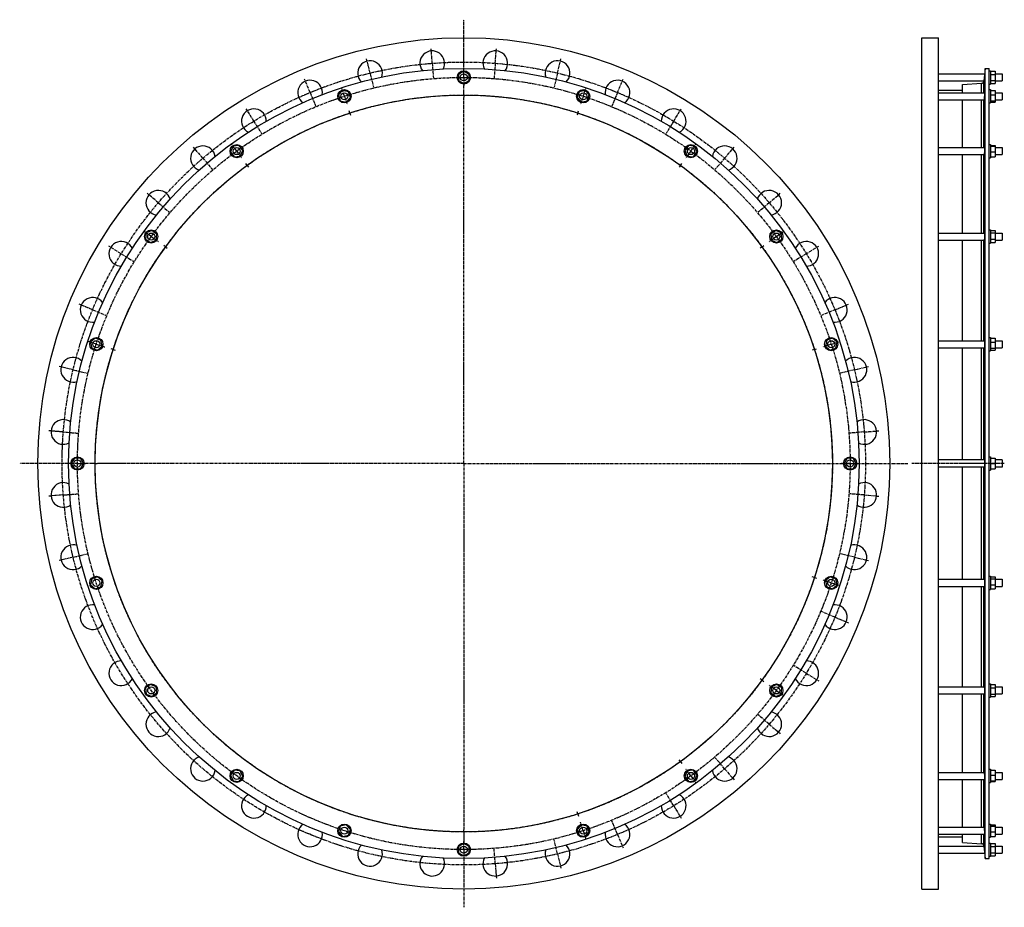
# Model space of a CAD drawing. Header units: millimetres. Extents: x -2008 to 223, y -888 to 1124.
import ezdxf

# ---------------------------------------------------------------- set-up
doc = ezdxf.new("R2010")
doc.units = ezdxf.units.MM
doc.header["$LTSCALE"] = 16.335
doc.linetypes.add('CENTER', pattern=[0.6, 0.375, -0.075, 0.075, -0.075])
doc.layers.get('0').update_dxf_attribs({"linetype": 'CONTINUOUS'})
for name, color, linetype in [('AXES', 7, 'CONTINUOUS'), ('DEFAULT_1', 7, 'CENTER'), ('ROUNDS', 7, 'CONTINUOUS')]:
    doc.layers.add(name, color=color, linetype=linetype)

msp = doc.modelspace()

# ---------------------------------------------------------------- linework, layer by layer
at = {"color": 7, "linetype": 'Continuous'}
for p, q in [((35.8, -847.3), (35.8, 1082.7)), ((35.8, 1082.7), (73.8, 1082.7)), ((73.8, -847.3), (73.8, 1082.7)), ((-1001.7, 1006.8), (-1013.7, 999.8)), ((-989.7, 999.8), (-1001.7, 1006.8)), ((179.3, -777.9), (179.3, 1013.2)), ((179.3, 1013.2), (188.8, 1013.2)), ((188.8, -777.9), (188.8, 1013.2)), ((188.8, 1007.9), (191.8, 1007.9)), ((191.8, 1007.9), (191.8, 977.9)), ((191.8, 1006.8), (201.8, 1006.8)), ((201.8, 1006.8), (201.8, 979.1)), ((-1013.7, 999.8), (-1013.7, 986)), ((-1013.7, 986), (-1001.7, 979.1)), ((-1001.7, 979.1), (-989.7, 986)), ((-989.7, 986), (-989.7, 999.8)), ((191.8, 999.8), (201.8, 999.8)), ((191.8, 986), (201.8, 986)), ((-1276.4, 963.3), (-1285.7, 953)), ((-1262.9, 960.4), (-1276.4, 963.3)), ((-1258.6, 947.2), (-1262.9, 960.4)), ((-740.5, 960.4), (-744.8, 947.2)), ((-726.9, 963.3), (-740.5, 960.4)), ((-717.7, 953), (-726.9, 963.3)), ((73.8, 964), (128.3, 964)), ((128.3, 958.1), (128.3, 977)), ((188.8, 977.9), (191.8, 977.9)), ((188.8, 965.1), (191.8, 965.1)), ((191.8, 979.1), (201.8, 979.1)), ((191.8, 965.1), (191.8, 935.1)), ((191.8, 963.3), (201.8, 963.3)), ((201.8, 963.3), (201.8, 936.9)), ((-1285.7, 953), (-1281.4, 939.8)), ((-1281.4, 939.8), (-1267.9, 936.9)), ((-1267.9, 936.9), (-1258.6, 947.2)), ((-744.8, 947.2), (-735.5, 936.9)), ((-735.5, 936.9), (-722, 939.8)), ((-722, 939.8), (-717.7, 953)), ((128.3, 833.8), (128.3, 942.1)), ((191.8, 953), (201.8, 953)), ((191.8, 939.8), (201.8, 939.8)), ((191.8, 936.9), (201.8, 936.9)), ((188.8, 935.1), (191.8, 935.1)), ((-1524.3, 837), (-1529.9, 824.3)), ((-1510.5, 838.4), (-1524.3, 837)), ((-1502.4, 827.2), (-1510.5, 838.4)), ((-1508, 814.5), (-1502.4, 827.2)), ((-492.9, 838.4), (-501, 827.2)), ((-501, 827.2), (-495.4, 814.5)), ((-479.1, 837), (-492.9, 838.4)), ((-473.5, 824.3), (-479.1, 837)), ((188.8, 840.8), (191.8, 840.8)), ((191.8, 840.8), (191.8, 810.8)), ((191.8, 838.4), (201.8, 838.4)), ((191.8, 837), (201.8, 837)), ((201.8, 838.4), (201.8, 813.1)), ((-1529.9, 824.3), (-1521.8, 813.1)), ((-1521.8, 813.1), (-1508, 814.5)), ((-495.4, 814.5), (-481.6, 813.1)), ((-481.6, 813.1), (-473.5, 824.3)), ((128.3, 640.1), (128.3, 817.8)), ((188.8, 810.8), (191.8, 810.8)), ((191.8, 824.3), (201.8, 824.3)), ((191.8, 813.1), (201.8, 813.1)), ((188.8, 647.1), (191.8, 647.1)), ((191.8, 647.1), (191.8, 617.1)), ((-1721, 640.3), (-1722.4, 626.5)), ((-1722.4, 626.5), (-1711.2, 618.3)), ((-1708.3, 645.9), (-1721, 640.3)), ((-1697.1, 637.8), (-1708.3, 645.9)), ((-1698.6, 624), (-1697.1, 637.8)), ((-295.1, 645.9), (-306.3, 637.8)), ((-306.3, 637.8), (-304.8, 624)), ((-282.4, 640.3), (-295.1, 645.9)), ((-292.2, 618.3), (-280.9, 626.5)), ((-280.9, 626.5), (-282.4, 640.3)), ((191.8, 645.9), (201.8, 645.9)), ((191.8, 640.3), (201.8, 640.3)), ((191.8, 626.5), (201.8, 626.5)), ((201.8, 645.9), (201.8, 618.3)), ((-1711.2, 618.3), (-1698.6, 624)), ((-304.8, 624), (-292.2, 618.3)), ((128.3, 396.1), (128.3, 624.1)), ((188.8, 617.1), (191.8, 617.1)), ((191.8, 618.3), (201.8, 618.3)), ((-1837, 401.7), (-1847.3, 392.4)), ((-1823.8, 397.4), (-1837, 401.7)), ((-166.4, 401.7), (-179.6, 397.4)), ((-156.1, 392.4), (-166.4, 401.7)), ((188.8, 403.1), (191.8, 403.1)), ((191.8, 403.1), (191.8, 373.1)), ((191.8, 401.7), (201.8, 401.7)), ((201.8, 401.7), (201.8, 374.6)), ((-1847.3, 392.4), (-1844.4, 378.9)), ((-1831.2, 374.6), (-1820.9, 383.8)), ((-1820.9, 383.8), (-1823.8, 397.4)), ((-179.6, 397.4), (-182.5, 383.8)), ((-182.5, 383.8), (-172.2, 374.6)), ((-159, 378.9), (-156.1, 392.4)), ((128.3, 125.7), (128.3, 380.1)), ((191.8, 392.4), (201.8, 392.4)), ((-1844.4, 378.9), (-1831.2, 374.6)), ((-172.2, 374.6), (-159, 378.9)), ((188.8, 373.1), (191.8, 373.1)), ((191.8, 378.9), (201.8, 378.9)), ((191.8, 374.6), (201.8, 374.6)), ((-1883.9, 129.7), (-1890.8, 117.7)), ((-1890.8, 117.7), (-1883.9, 105.7)), ((-1870, 129.7), (-1883.9, 129.7)), ((-1863.1, 117.7), (-1870, 129.7)), ((-1870, 105.7), (-1863.1, 117.7)), ((-133.4, 129.7), (-140.3, 117.7)), ((-140.3, 117.7), (-133.4, 105.7)), ((-119.5, 129.7), (-133.4, 129.7)), ((-112.6, 117.7), (-119.5, 129.7)), ((-119.5, 105.7), (-112.6, 117.7)), ((188.8, 132.7), (191.8, 132.7)), ((191.8, 132.7), (191.8, 102.7)), ((191.8, 129.7), (201.8, 129.7)), ((191.8, 117.7), (201.8, 117.7)), ((201.8, 129.7), (201.8, 105.7)), ((217.8, 125.7), (201.8, 125.7)), ((-1883.9, 105.7), (-1870, 105.7)), ((-133.4, 105.7), (-119.5, 105.7)), ((128.3, -144.8), (128.3, 109.7)), ((188.8, 102.7), (191.8, 102.7)), ((191.8, 105.7), (201.8, 105.7)), ((217.8, 109.7), (201.8, 109.7)), ((-1844.4, -143.5), (-1847.3, -157.1)), ((-1831.2, -139.2), (-1844.4, -143.5)), ((-1820.9, -148.5), (-1831.2, -139.2)), ((-1823.8, -162.1), (-1820.9, -148.5)), ((-172.2, -139.2), (-182.5, -148.5)), ((-182.5, -148.5), (-179.6, -162.1)), ((-159, -143.5), (-172.2, -139.2)), ((-156.1, -157.1), (-159, -143.5)), ((188.8, -137.8), (191.8, -137.8)), ((191.8, -137.8), (191.8, -167.8)), ((191.8, -139.2), (201.8, -139.2)), ((191.8, -143.5), (201.8, -143.5)), ((201.8, -139.2), (201.8, -166.4)), ((-1847.3, -157.1), (-1837, -166.4)), ((-1837, -166.4), (-1823.8, -162.1)), ((-179.6, -162.1), (-166.4, -166.4)), ((-166.4, -166.4), (-156.1, -157.1)), ((128.3, -388.8), (128.3, -160.8)), ((188.8, -167.8), (191.8, -167.8)), ((191.8, -157.1), (201.8, -157.1)), ((191.8, -166.4), (201.8, -166.4)), ((-1711.2, -383), (-1722.4, -391.2)), ((-1722.4, -391.2), (-1721, -404.9)), ((-1698.6, -388.7), (-1711.2, -383)), ((-1697.1, -402.4), (-1698.6, -388.7)), ((-304.8, -388.7), (-306.3, -402.4)), ((-292.2, -383), (-304.8, -388.7)), ((-280.9, -391.2), (-292.2, -383)), ((-282.4, -404.9), (-280.9, -391.2)), ((188.8, -381.8), (191.8, -381.8)), ((191.8, -381.8), (191.8, -411.8)), ((191.8, -383), (201.8, -383)), ((191.8, -391.2), (201.8, -391.2)), ((201.8, -383), (201.8, -410.6)), ((-1721, -404.9), (-1708.3, -410.6)), ((-1708.3, -410.6), (-1697.1, -402.4)), ((-306.3, -402.4), (-295.1, -410.6)), ((-295.1, -410.6), (-282.4, -404.9)), ((128.3, -582.4), (128.3, -404.8)), ((188.8, -411.8), (191.8, -411.8)), ((191.8, -404.9), (201.8, -404.9)), ((191.8, -410.6), (201.8, -410.6)), ((-1521.8, -577.8), (-1529.9, -589)), ((-1508, -579.2), (-1521.8, -577.8)), ((-1502.4, -591.9), (-1508, -579.2)), ((-495.4, -579.2), (-501, -591.9)), ((-481.6, -577.8), (-495.4, -579.2)), ((-473.5, -589), (-481.6, -577.8)), ((188.8, -575.4), (191.8, -575.4)), ((191.8, -575.4), (191.8, -605.4)), ((191.8, -577.8), (201.8, -577.8)), ((201.8, -577.8), (201.8, -603.1)), ((-1529.9, -589), (-1524.3, -601.6)), ((-1524.3, -601.6), (-1510.5, -603.1)), ((-1510.5, -603.1), (-1502.4, -591.9)), ((-501, -591.9), (-492.9, -603.1)), ((-492.9, -603.1), (-479.1, -601.6)), ((-479.1, -601.6), (-473.5, -589)), ((128.3, -706.7), (128.3, -598.4)), ((191.8, -589), (201.8, -589)), ((191.8, -601.6), (201.8, -601.6)), ((188.8, -605.4), (191.8, -605.4)), ((191.8, -603.1), (201.8, -603.1)), ((-1281.4, -704.5), (-1285.7, -717.6)), ((-1267.9, -701.6), (-1281.4, -704.5)), ((-1258.6, -711.9), (-1267.9, -701.6)), ((-1262.9, -725), (-1258.6, -711.9)), ((-735.5, -701.6), (-744.8, -711.9)), ((-744.8, -711.9), (-740.5, -725)), ((-722, -704.5), (-735.5, -701.6)), ((-717.7, -717.6), (-722, -704.5)), ((188.8, -699.7), (191.8, -699.7)), ((191.8, -699.7), (191.8, -729.7)), ((191.8, -701.6), (201.8, -701.6)), ((191.8, -704.5), (201.8, -704.5)), ((201.8, -701.6), (201.8, -727.9)), ((-1285.7, -717.6), (-1276.4, -727.9)), ((-1276.4, -727.9), (-1262.9, -725)), ((-740.5, -725), (-726.9, -727.9)), ((-726.9, -727.9), (-717.7, -717.6)), ((73.8, -728.7), (128.3, -728.7)), ((128.3, -741.7), (128.3, -722.7)), ((188.8, -729.7), (191.8, -729.7)), ((191.8, -717.6), (201.8, -717.6)), ((191.8, -727.9), (201.8, -727.9)), ((-1001.7, -743.7), (-1013.7, -750.7)), ((-1013.7, -750.7), (-1013.7, -764.5)), ((-989.7, -750.7), (-1001.7, -743.7)), ((-989.7, -764.5), (-989.7, -750.7)), ((188.8, -742.6), (191.8, -742.6)), ((191.8, -742.6), (191.8, -772.6)), ((191.8, -743.7), (201.8, -743.7)), ((191.8, -750.7), (201.8, -750.7)), ((201.8, -743.7), (201.8, -771.4)), ((-1013.7, -764.5), (-1001.7, -771.4)), ((-1001.7, -771.4), (-989.7, -764.5)), ((179.3, -777.9), (188.8, -777.9)), ((188.8, -772.6), (191.8, -772.6)), ((191.8, -764.5), (201.8, -764.5)), ((191.8, -771.4), (201.8, -771.4)), ((35.8, -847.3), (73.8, -847.3))]:
    msp.add_line(p, q, dxfattribs=at)
for centre, radius in [((-1001.7, 117.7), 965), ((-1001.7, 117.7), 895.5), ((-1001.7, 992.9), 15), ((-1272.2, 950.1), 15), ((-731.2, 950.1), 15), ((-1001.7, 117.7), 835.2), ((-1516.2, 825.8), 15), ((-487.2, 825.8), 15), ((-1709.8, 632.1), 15), ((-293.6, 632.1), 15), ((-1834.1, 388.1), 15), ((-169.3, 388.1), 15), ((-1876.9, 117.7), 15), ((-126.4, 117.7), 15), ((-1834.1, -152.8), 15), ((-169.3, -152.8), 15), ((-1709.8, -396.8), 15), ((-293.6, -396.8), 15), ((-1516.2, -590.4), 15), ((-487.2, -590.4), 15), ((-1272.2, -714.7), 15), ((-731.2, -714.7), 15), ((-1001.7, -757.6), 15)]:
    msp.add_circle(centre, radius, dxfattribs=at)
at = {"layer": 'AXES', "color": 7, "linetype": 'CENTER'}
for p, q in [((-1001.7, 1005.9), (-1001.7, 1123.7)), ((-1073.1, 1024.9), (-1075.7, 1057.8)), ((-930.3, 1024.9), (-927.7, 1057.8)), ((-1214.1, 1002.5), (-1221.8, 1034.6)), ((-789.3, 1002.5), (-781.6, 1034.6)), ((-1073.1, 1024.9), (-1070.5, 992)), ((-1001.7, 992.9), (-1001.7, 1005.9)), ((-930.3, 1024.9), (-932.9, 992)), ((-1349.9, 958.4), (-1362.6, 988.9)), ((-1214.1, 1002.5), (-1206.4, 970.4)), ((-1001.7, 992.9), (-1001.7, 979.9)), ((-789.3, 1002.5), (-797, 970.4)), ((-653.5, 958.4), (-640.8, 988.9)), ((-1272.2, 950.1), (-1276.2, 962.4)), ((-1001.7, 957.9), (-1001.7, 979.9)), ((-731.2, 950.1), (-727.2, 962.4)), ((-1349.9, 958.4), (-1337.3, 927.9)), ((-1272.2, 950.1), (-1268.1, 937.7)), ((-1001.7, 952.9), (-1001.7, 957.9)), ((-1001.7, 952.9), (-1001.7, 947.9)), ((-1001.7, 117.7), (-1001.7, 947.9)), ((-731.2, 950.1), (-735.2, 937.7)), ((-653.5, 958.4), (-666.1, 927.9)), ((-1477.2, 893.6), (-1494.4, 921.7)), ((-1259.8, 912), (-1261.3, 916.8)), ((-743.6, 912), (-742, 916.8)), ((-526.2, 893.6), (-509, 921.7)), ((-1477.2, 893.6), (-1459.9, 865.4)), ((-1259.8, 912), (-1258.3, 907.3)), ((-743.6, 912), (-745.1, 907.3)), ((-526.2, 893.6), (-543.5, 865.4)), ((-1592.7, 809.6), (-1614.1, 834.7)), ((-1516.2, 825.8), (-1523.8, 836.3)), ((-1516.2, 825.8), (-1508.5, 815.2)), ((-487.2, 825.8), (-494.9, 815.2)), ((-487.2, 825.8), (-479.6, 836.3)), ((-410.7, 809.6), (-389.3, 834.7)), ((-1592.7, 809.6), (-1571.3, 784.5)), ((-410.7, 809.6), (-432.1, 784.5)), ((-1492.6, 793.4), (-1495.6, 797.4)), ((-1492.6, 793.4), (-1489.7, 789.4)), ((-510.8, 793.4), (-513.7, 789.4)), ((-510.8, 793.4), (-507.8, 797.4)), ((-1693.7, 708.7), (-1718.8, 730.1)), ((-309.7, 708.7), (-284.6, 730.1)), ((-1693.7, 708.7), (-1668.6, 687.2)), ((-309.7, 708.7), (-334.8, 687.2)), ((-1709.8, 632.1), (-1720.3, 639.8)), ((-1709.8, 632.1), (-1699.3, 624.5)), ((-293.6, 632.1), (-304.1, 624.5)), ((-293.6, 632.1), (-283.1, 639.8)), ((-1777.6, 593.1), (-1805.7, 610.4)), ((-1677.4, 608.6), (-1681.5, 611.6)), ((-1677.4, 608.6), (-1673.4, 605.7)), ((-326, 608.6), (-330, 605.7)), ((-326, 608.6), (-321.9, 611.6)), ((-225.8, 593.1), (-197.7, 610.4)), ((-1777.6, 593.1), (-1749.5, 575.9)), ((-225.8, 593.1), (-253.9, 575.9)), ((-1842.4, 465.9), (-1872.9, 478.5)), ((-161, 465.9), (-130.5, 478.5)), ((-1842.4, 465.9), (-1811.9, 453.3)), ((-161, 465.9), (-191.5, 453.3)), ((-1834.1, 388.1), (-1846.5, 392.1)), ((-1834.1, 388.1), (-1821.7, 384.1)), ((-169.3, 388.1), (-181.6, 384.1)), ((-169.3, 388.1), (-156.9, 392.1)), ((-1796.1, 375.8), (-1800.8, 377.3)), ((-1796.1, 375.8), (-1791.3, 374.2)), ((-207.3, 375.8), (-212.1, 374.2)), ((-207.3, 375.8), (-202.6, 377.3)), ((-1886.6, 330.1), (-1918.6, 337.8)), ((-116.8, 330.1), (-84.8, 337.8)), ((-1886.6, 330.1), (-1854.5, 322.4)), ((-116.8, 330.1), (-148.9, 322.4)), ((-1908.9, 189.1), (-1941.8, 191.7)), ((-1908.9, 189.1), (-1876, 186.5)), ((-94.5, 189.1), (-127.4, 186.5)), ((-94.5, 189.1), (-61.6, 191.7)), ((-1889.9, 117.7), (-2007.7, 117.7)), ((-1876.9, 117.7), (-1889.9, 117.7)), ((-1876.9, 117.7), (-1863.9, 117.7)), ((-1841.9, 117.7), (-1863.9, 117.7)), ((-1836.9, 117.7), (-1841.9, 117.7)), ((-1836.9, 117.7), (-1831.9, 117.7)), ((-1001.7, 117.7), (-1831.9, 117.7)), ((-1001.7, 117.7), (-1001.7, -712.6)), ((-1001.7, 117.7), (4.4, 117.7)), ((222.8, 117.7), (13.6, 117.7)), ((-1908.9, 46.3), (-1941.8, 43.7)), ((-1908.9, 46.3), (-1876, 48.9)), ((-94.5, 46.3), (-127.4, 48.9)), ((-94.5, 46.3), (-61.6, 43.7)), ((-1886.6, -94.8), (-1854.5, -87.1)), ((-116.8, -94.8), (-148.9, -87.1)), ((-1886.6, -94.8), (-1918.6, -102.5)), ((-116.8, -94.8), (-84.8, -102.5)), ((-207.3, -140.4), (-212.1, -138.9)), ((-207.3, -140.4), (-202.6, -142)), ((-169.3, -152.8), (-181.6, -148.8)), ((-169.3, -152.8), (-156.9, -156.8)), ((-161, -230.6), (-191.5, -217.9)), ((-161, -230.6), (-130.5, -243.2)), ((-225.8, -357.8), (-253.9, -340.6)), ((-326, -373.3), (-330, -370.3)), ((-326, -373.3), (-321.9, -376.2)), ((-225.8, -357.8), (-197.7, -375.1)), ((-293.6, -396.8), (-304.1, -389.2)), ((-293.6, -396.8), (-283.1, -404.4)), ((-309.7, -473.3), (-334.8, -451.9)), ((-309.7, -473.3), (-284.6, -494.8)), ((-510.8, -558.1), (-513.7, -554)), ((-410.7, -574.3), (-432.1, -549.2)), ((-510.8, -558.1), (-507.8, -562.1)), ((-487.2, -590.4), (-494.9, -579.9)), ((-410.7, -574.3), (-389.3, -599.4)), ((-487.2, -590.4), (-479.6, -600.9)), ((-526.2, -658.2), (-543.5, -630.1)), ((-526.2, -658.2), (-509, -686.4)), ((-743.6, -676.7), (-745.1, -672)), ((-743.6, -676.7), (-742, -681.5)), ((-1001.7, -717.6), (-1001.7, -712.6)), ((-731.2, -714.7), (-735.2, -702.4)), ((-653.5, -723.1), (-666.1, -692.6)), ((-1001.7, -717.6), (-1001.7, -744.6)), ((-789.3, -767.2), (-797, -735.1)), ((-731.2, -714.7), (-727.2, -727.1)), ((-653.5, -723.1), (-640.8, -753.6)), ((-1001.7, -757.6), (-1001.7, -744.6)), ((-1001.7, -757.6), (-1001.7, -888.4)), ((-930.3, -789.5), (-932.9, -756.6)), ((-789.3, -767.2), (-781.6, -799.3)), ((-930.3, -789.5), (-927.7, -822.4))]:
    msp.add_line(p, q, dxfattribs=at)
at = {"layer": 'AXES', "color": 7, "linetype": 'Continuous'}
for p, q in [((179.3, 1013.2), (177.4, 991.6)), ((73.8, 1000.9), (178.2, 1000.9)), ((73.8, 984.9), (176.7, 984.9)), ((177.5, 992.9), (176.8, 985.4)), ((201.8, 1000.9), (217.8, 1000.9)), ((201.8, 984.9), (217.8, 984.9)), ((217.8, 1000.9), (217.8, 984.9)), ((73.8, 958.1), (178.2, 958.1)), ((73.8, 942.1), (176.8, 942.1)), ((176.8, 942.1), (176.8, 942.1)), ((201.8, 958.1), (217.8, 958.1)), ((201.8, 942.1), (217.8, 942.1)), ((217.8, 958.1), (217.8, 942.1)), ((73.8, 833.8), (178.1, 833.8)), ((201.8, 833.8), (217.8, 833.8)), ((217.8, 833.8), (217.8, 817.8)), ((73.8, 817.8), (176.9, 817.8)), ((201.8, 817.8), (217.8, 817.8)), ((73.8, 640.1), (177.9, 640.1)), ((201.8, 640.1), (217.8, 640.1)), ((217.8, 640.1), (217.8, 624.1)), ((73.8, 624.1), (177.1, 624.1)), ((201.8, 624.1), (217.8, 624.1)), ((73.8, 396.1), (177.7, 396.1)), ((73.8, 380.1), (177.3, 380.1)), ((201.8, 396.1), (217.8, 396.1)), ((201.8, 380.1), (217.8, 380.1)), ((217.8, 396.1), (217.8, 380.1)), ((177.5, 125.7), (73.8, 125.7)), ((217.8, 125.7), (217.8, 109.7)), ((177.5, 109.7), (73.8, 109.7)), ((73.8, -144.8), (177.3, -144.8)), ((201.8, -144.8), (217.8, -144.8)), ((217.8, -144.8), (217.8, -160.8)), ((73.8, -160.8), (177.7, -160.8)), ((201.8, -160.8), (217.8, -160.8)), ((73.8, -388.8), (177.1, -388.8)), ((201.8, -388.8), (217.8, -388.8)), ((217.8, -388.8), (217.8, -404.8)), ((73.8, -404.8), (177.9, -404.8)), ((201.8, -404.8), (217.8, -404.8)), ((73.8, -582.4), (176.9, -582.4)), ((73.8, -598.4), (178.1, -598.4)), ((201.8, -582.4), (217.8, -582.4)), ((201.8, -598.4), (217.8, -598.4)), ((217.8, -582.4), (217.8, -598.4)), ((73.8, -706.7), (176.8, -706.7)), ((176.8, -706.7), (176.8, -706.7)), ((201.8, -706.7), (217.8, -706.7)), ((217.8, -706.7), (217.8, -722.7)), ((73.8, -722.7), (178.2, -722.7)), ((201.8, -722.7), (217.8, -722.7)), ((73.8, -749.6), (176.7, -749.6)), ((176.8, -750), (179.3, -777.9)), ((177.5, -758.3), (177.6, -759)), ((201.8, -749.6), (217.8, -749.6)), ((217.8, -749.6), (217.8, -765.6)), ((73.8, -765.6), (178.2, -765.6)), ((177.6, -759), (177.7, -760.3)), ((178.2, -765.5), (178.2, -765.6)), ((201.8, -765.6), (217.8, -765.6))]:
    msp.add_line(p, q, dxfattribs=at)
at = {"layer": 'AXES', "color": 9, "linetype": 'Continuous'}
for p, q in [((176.8, 958.1), (176.8, 985.4)), ((176.8, 833.8), (176.8, 942.1)), ((176.8, 640.1), (176.8, 817.8)), ((176.8, 396.1), (176.8, 624.1)), ((176.8, 125.7), (176.8, 380.1)), ((176.8, -144.8), (176.8, 109.7)), ((176.8, -388.8), (176.8, -160.8)), ((176.8, -582.4), (176.8, -404.8)), ((176.8, -706.7), (176.8, -598.4)), ((176.8, -750), (176.8, -722.7))]:
    msp.add_line(p, q, dxfattribs=at)
at = {"layer": 'AXES', "color": 7, "linetype": 'Continuous'}
for points in [[(177.2, 990.3), (177.2, 989.7), (177.1, 989.1)], [(177, -752.2), (177.1, -753.2), (177.1, -753.8)], [(177.7, -760.3), (177.8, -761.6), (177.9, -762.2)], [(177.9, -762.2), (178, -763.2), (178, -763.7), (178.1, -764.1)], [(178.1, -764.1), (178.1, -764.8), (178.2, -765.1), (178.2, -765.3), (178.2, -765.5)]]:
    msp.add_lwpolyline(points, dxfattribs=at)
at = {"layer": 'AXES', "color": 7, "linetype": 'CENTER'}
for radius in [910, 875.2, 835.2]:
    msp.add_circle((-1001.7, 117.7), radius, dxfattribs=at)
at = {"layer": 'AXES', "color": 7, "linetype": 'Continuous'}
for centre in [(-1001.7, 992.9), (-1272.2, 950.1), (-731.2, 950.1), (-1516.2, 825.8), (-487.2, 825.8), (-1709.8, 632.1), (-293.6, 632.1), (-1834.1, 388.1), (-169.3, 388.1), (-1876.9, 117.7), (-126.4, 117.7), (-1834.1, -152.8), (-169.3, -152.8), (-1709.8, -396.8), (-293.6, -396.8), (-1516.2, -590.4), (-487.2, -590.4), (-1272.2, -714.7), (-731.2, -714.7), (-1001.7, -757.6)]:
    msp.add_circle(centre, 8, dxfattribs=at)
for centre, radius, start, end in [((-1073.1, 1024.9), 28, 332.4853, 216.5676), ((-930.3, 1024.9), 28, 323.4263, 207.5076), ((-1214.1, 1002.5), 28, 341.6089, 225.4567), ((-789.3, 1002.5), 28, 314.535, 198.3813), ((-1349.9, 958.4), 28, 350.4438, 234.4501), ((-653.5, 958.4), 28, 305.5418, 189.5497), ((170.5, 985.9), 6.36, 273.4574, 350.7844), ((170.6, 985.9), 6.24, 350.699, 354.8102), ((-1477.2, 893.6), 28, 359.4472, 243.5664), ((-526.2, 893.6), 28, 296.4275, 180.5464), ((-1592.7, 809.6), 28, 8.6166, 252.5128), ((-410.7, 809.6), 28, 287.4799, 171.3741), ((-1693.7, 708.7), 28, 17.4799, 261.3741), ((-309.7, 708.7), 28, 278.6166, 162.5128), ((-1777.6, 593.1), 28, 26.4275, 270.5464), ((-225.8, 593.1), 28, 269.4472, 153.5664), ((-1842.4, 465.9), 28, 35.5418, 279.5497), ((-161, 465.9), 28, 260.4438, 144.4501), ((-1886.6, 330.1), 28, 44.535, 288.3813), ((-116.8, 330.1), 28, 251.6089, 135.4567), ((-1908.9, 189.1), 28, 53.4263, 297.5076), ((-94.5, 189.1), 28, 242.4853, 126.5676), ((-1908.9, 46.3), 28, 62.4853, 306.5676), ((-94.5, 46.3), 28, 233.4263, 117.5076), ((-1886.6, -94.8), 28, 71.6089, 315.4567), ((-116.8, -94.8), 28, 224.535, 108.3813), ((-1842.4, -230.6), 28, 80.4438, 324.4501), ((-161, -230.6), 28, 215.5418, 99.5497), ((-1777.6, -357.8), 28, 89.4472, 333.5664), ((-225.8, -357.8), 28, 206.4275, 90.5464), ((-1693.7, -473.3), 28, 98.6166, 342.5128), ((-309.7, -473.3), 28, 197.4799, 81.3741), ((-1592.7, -574.3), 28, 107.4799, 351.3741), ((-410.7, -574.3), 28, 188.6166, 72.5128), ((-1477.2, -658.2), 28, 116.4275, 0.5464), ((-526.2, -658.2), 28, 179.4472, 63.5664), ((-1349.9, -723.1), 28, 125.5418, 9.5497), ((-653.5, -723.1), 28, 170.4438, 54.4501), ((-1214.1, -767.2), 28, 134.535, 18.3813), ((-789.3, -767.2), 28, 161.6089, 45.4567), ((170.5, -750.6), 6.36, 9.2156, 86.5426), ((170.6, -750.6), 6.24, 5.1917, 9.2991), ((-1073.1, -789.5), 28, 143.4263, 27.5076), ((-930.3, -789.5), 28, 152.4853, 36.5676)]:
    msp.add_arc(centre, radius, start, end, dxfattribs=at)
for points, knots in [([(177.5, 947.6), (177.4, 947.2), (177.4, 946.5), (177.3, 945.4), (177.2, 944.6), (177.1, 944.1), (177.1, 943.7), (177, 943.3), (177, 943), (176.9, 942.7), (176.9, 942.5), (176.9, 942.4), (176.9, 942.3), (176.8, 942.2), (176.8, 942.2), (176.8, 942.1), (176.8, 942.1), (176.8, 942.1), (176.8, 942.1)], [0, 0, 0, 0, 0.205438, 0.395547, 0.565833, 0.642259, 0.712253, 0.775395, 0.831307, 0.879651, 0.920139, 0.952532, 0.965634, 0.976652, 0.985576, 0.992408, 0.997177, 1, 1, 1, 1]), ([(178.2, 958.1), (178.2, 958.1), (178.2, 958.1), (178.2, 958), (178.2, 957.9), (178.2, 957.8), (178.2, 957.7), (178.2, 957.6), (178.2, 957.4), (178.2, 957.1), (178.2, 956.7), (178.1, 956.1), (178.1, 955.5), (178.1, 954.7), (178, 954), (177.9, 953.1), (177.9, 952.2), (177.8, 951), (177.7, 949.5), (177.5, 948.2), (177.5, 947.6)], [0, 0, 0, 0, 0.001739, 0.005808, 0.012443, 0.021663, 0.033452, 0.047776, 0.064588, 0.083831, 0.129336, 0.183656, 0.24603, 0.315582, 0.391336, 0.472235, 0.557153, 0.644914, 0.824104, 1, 1, 1, 1]), ([(178.1, 833.8), (178.1, 833.8), (178.1, 833.7), (178.1, 833.7), (178.1, 833.7), (178.1, 833.6), (178.2, 833.4), (178.2, 833.3), (178.2, 833.1), (178.2, 832.8), (178.2, 832.5), (178.2, 831.9), (178.2, 831.1), (178.2, 830.3), (178.1, 829.4), (178.1, 828.4), (178, 826.9), (177.9, 825.1), (177.7, 823.1), (177.6, 821.7), (177.5, 821.1)], [0, 0, 0, 0, 0.002617, 0.004718, 0.007471, 0.015042, 0.025428, 0.038624, 0.054591, 0.073264, 0.094563, 0.144636, 0.203881, 0.271179, 0.345254, 0.424698, 0.508005, 0.679874, 0.848025, 1, 1, 1, 1]), ([(177.5, 821.1), (177.5, 820.8), (177.4, 820.4), (177.3, 819.7), (177.2, 819.1), (177.2, 818.7), (177.1, 818.3), (177.1, 818.1), (177, 818), (177, 817.9), (177, 817.8), (176.9, 817.8), (176.9, 817.8), (176.9, 817.8), (176.9, 817.8)], [0, 0, 0, 0, 0.217239, 0.412334, 0.582632, 0.72582, 0.839981, 0.88571, 0.923691, 0.953859, 0.976253, 0.984618, 0.991205, 1, 1, 1, 1]), ([(177.5, 625.7), (177.5, 625.5), (177.4, 625.3), (177.4, 625), (177.3, 624.7), (177.3, 624.5), (177.2, 624.4), (177.2, 624.2), (177.1, 624.2), (177.1, 624.1), (177.1, 624.1), (177.1, 624.1)], [0, 0, 0, 0, 0.219132, 0.412567, 0.57922, 0.718236, 0.829044, 0.911548, 0.942461, 0.966896, 1, 1, 1, 1]), ([(177.9, 640.1), (177.9, 640.1), (177.9, 640.1), (178, 640.1), (178, 640.1), (178, 640), (178, 640), (178, 639.9), (178.1, 639.7), (178.1, 639.5), (178.1, 639.2), (178.1, 638.9), (178.2, 638.4), (178.2, 637.7), (178.2, 636.8), (178.2, 635.7), (178.2, 634.6), (178.1, 633.4), (178, 631.7), (177.9, 629.7), (177.8, 627.8), (177.6, 626.5), (177.5, 625.9), (177.5, 625.7)], [0, 0, 0, 0, 0.001597, 0.003557, 0.006115, 0.00938, 0.0134, 0.018197, 0.030149, 0.04524, 0.063416, 0.084583, 0.108627, 0.164761, 0.230475, 0.304162, 0.384004, 0.468027, 0.554154, 0.724244, 0.877764, 0.943603, 1, 1, 1, 1]), ([(177.5, 380.5), (177.5, 380.5), (177.4, 380.4), (177.4, 380.3), (177.3, 380.2), (177.3, 380.2), (177.3, 380.1), (177.3, 380.1)], [0, 0, 0, 0, 0.384551, 0.673224, 0.783041, 0.871717, 1, 1, 1, 1]), ([(177.7, 396.1), (177.7, 396.1), (177.7, 396.1), (177.8, 396.1), (177.8, 396.1), (177.8, 396), (177.9, 395.9), (177.9, 395.8), (177.9, 395.6), (178, 395.3), (178, 395), (178.1, 394.6), (178.1, 394), (178.2, 393.2), (178.2, 392), (178.2, 390.7), (178.2, 389.4), (178.2, 388), (178.1, 386.6), (178, 385.2), (178, 384), (177.9, 382.9), (177.7, 381.9), (177.6, 381.2), (177.6, 380.8), (177.5, 380.6), (177.5, 380.5)], [0, 0, 0, 0, 0.001964, 0.00435, 0.007425, 0.011314, 0.016073, 0.021728, 0.035754, 0.053382, 0.074524, 0.099042, 0.126766, 0.190985, 0.265247, 0.347264, 0.434484, 0.524181, 0.613552, 0.699819, 0.780315, 0.852576, 0.91442, 0.96402, 0.983777, 1, 1, 1, 1]), ([(177.5, 125.7), (177.5, 125.7), (177.5, 125.7), (177.6, 125.6), (177.6, 125.6), (177.6, 125.5), (177.7, 125.4), (177.7, 125.3), (177.8, 125), (177.8, 124.7), (177.9, 124.3), (177.9, 123.8), (178, 123.1), (178.1, 122.1), (178.2, 120.7), (178.2, 119.2), (178.2, 117.7), (178.2, 116.1), (178.2, 114.6), (178.1, 113.3), (178, 112.2), (177.9, 111.5), (177.9, 111), (177.8, 110.6), (177.8, 110.3), (177.7, 110.1), (177.7, 109.9), (177.6, 109.8), (177.6, 109.8), (177.6, 109.7), (177.5, 109.7), (177.5, 109.7), (177.5, 109.7)], [0, 0, 0, 0, 0.002255, 0.005059, 0.008717, 0.013365, 0.019062, 0.025831, 0.042598, 0.063613, 0.088727, 0.117731, 0.15037, 0.225322, 0.310792, 0.403537, 0.5, 0.596463, 0.689208, 0.774678, 0.84963, 0.882269, 0.911273, 0.936387, 0.957402, 0.974169, 0.980938, 0.986635, 0.991283, 0.994941, 0.997745, 1, 1, 1, 1]), ([(177.3, -144.8), (177.3, -144.8), (177.3, -144.8), (177.3, -144.9), (177.4, -144.9), (177.4, -145), (177.5, -145.1), (177.5, -145.2)], [0, 0, 0, 0, 0.128283, 0.216959, 0.326776, 0.615449, 1, 1, 1, 1]), ([(177.5, -145.2), (177.5, -145.3), (177.6, -145.5), (177.6, -145.9), (177.7, -146.6), (177.9, -147.5), (178, -148.7), (178, -149.9), (178.1, -151.2), (178.2, -152.6), (178.2, -154), (178.2, -155.4), (178.2, -156.7), (178.2, -157.8), (178.1, -158.7), (178.1, -159.3), (178, -159.7), (178, -160), (177.9, -160.3), (177.9, -160.5), (177.9, -160.6), (177.8, -160.7), (177.8, -160.7), (177.8, -160.8), (177.7, -160.8), (177.7, -160.8), (177.7, -160.8)], [0, 0, 0, 0, 0.016223, 0.03598, 0.08558, 0.147424, 0.219686, 0.300181, 0.386448, 0.47582, 0.565516, 0.652736, 0.734753, 0.809015, 0.873234, 0.900958, 0.925476, 0.946618, 0.964246, 0.978272, 0.983927, 0.988686, 0.992575, 0.99565, 0.998036, 1, 1, 1, 1]), ([(177.1, -388.8), (177.1, -388.8), (177.1, -388.8), (177.1, -388.9), (177.2, -388.9), (177.2, -389), (177.3, -389.2), (177.3, -389.4), (177.4, -389.7), (177.4, -390), (177.5, -390.2), (177.5, -390.3)], [0, 0, 0, 0, 0.033104, 0.057539, 0.088452, 0.170956, 0.281764, 0.42078, 0.587433, 0.780868, 1, 1, 1, 1]), ([(177.5, -390.3), (177.5, -390.6), (177.6, -391.2), (177.8, -392.5), (177.9, -394.4), (178, -396.4), (178.1, -398), (178.2, -399.2), (178.2, -400.4), (178.2, -401.5), (178.2, -402.4), (178.2, -403.1), (178.1, -403.6), (178.1, -403.9), (178.1, -404.2), (178.1, -404.4), (178, -404.5), (178, -404.6), (178, -404.7), (178, -404.7), (178, -404.8), (177.9, -404.8), (177.9, -404.8), (177.9, -404.8)], [0, 0, 0, 0, 0.056397, 0.122236, 0.275756, 0.445846, 0.531973, 0.615996, 0.695838, 0.769525, 0.835239, 0.891373, 0.915417, 0.936584, 0.95476, 0.969851, 0.981803, 0.9866, 0.99062, 0.993885, 0.996443, 0.998403, 1, 1, 1, 1]), ([(176.9, -582.4), (176.9, -582.4), (176.9, -582.4), (176.9, -582.5), (177, -582.5), (177, -582.6), (177, -582.7), (177.1, -582.8), (177.1, -583), (177.2, -583.3), (177.2, -583.8), (177.3, -584.4), (177.4, -585), (177.5, -585.5), (177.5, -585.7)], [0, 0, 0, 0, 0.008795, 0.015382, 0.023747, 0.046141, 0.076309, 0.11429, 0.160019, 0.27418, 0.417368, 0.587666, 0.782761, 1, 1, 1, 1]), ([(177.5, -585.7), (177.6, -586.4), (177.7, -587.7), (177.9, -589.8), (178, -591.6), (178.1, -593), (178.1, -594), (178.2, -595), (178.2, -595.8), (178.2, -596.6), (178.2, -597.1), (178.2, -597.5), (178.2, -597.7), (178.2, -597.9), (178.2, -598.1), (178.1, -598.2), (178.1, -598.3), (178.1, -598.4), (178.1, -598.4), (178.1, -598.4), (178.1, -598.4)], [0, 0, 0, 0, 0.151975, 0.320126, 0.491996, 0.575302, 0.654746, 0.728821, 0.796119, 0.855364, 0.905437, 0.926736, 0.945409, 0.961376, 0.974572, 0.984958, 0.992529, 0.995282, 0.997383, 1, 1, 1, 1]), ([(176.8, -706.7), (176.8, -706.8), (176.8, -706.8), (176.8, -706.8), (176.8, -706.8), (176.8, -706.9), (176.9, -706.9), (176.9, -707), (176.9, -707.2), (176.9, -707.4), (177, -707.7), (177, -708), (177.1, -708.3), (177.1, -708.7), (177.2, -709.3), (177.3, -710.1), (177.4, -711.2), (177.4, -711.9), (177.5, -712.3)], [0, 0, 0, 0, 0.002823, 0.007592, 0.014424, 0.023348, 0.034366, 0.047468, 0.079861, 0.120349, 0.168693, 0.224605, 0.287747, 0.357741, 0.434167, 0.604453, 0.794562, 1, 1, 1, 1]), ([(177.5, -712.3), (177.5, -712.9), (177.7, -714.1), (177.8, -715.7), (177.9, -716.9), (177.9, -717.8), (178, -718.6), (178.1, -719.4), (178.1, -720.1), (178.1, -720.8), (178.2, -721.4), (178.2, -721.8), (178.2, -722.1), (178.2, -722.2), (178.2, -722.4), (178.2, -722.5), (178.2, -722.6), (178.2, -722.7), (178.2, -722.7), (178.2, -722.7), (178.2, -722.7)], [0, 0, 0, 0, 0.175896, 0.355086, 0.442847, 0.527765, 0.608664, 0.684418, 0.75397, 0.816344, 0.870664, 0.916169, 0.935412, 0.952224, 0.966548, 0.978337, 0.987557, 0.994192, 0.998261, 1, 1, 1, 1])]:
    msp.add_open_spline(points, degree=3, knots=knots, dxfattribs=at)
at = {"layer": 'DEFAULT_1', "color": 7, "linetype": 'CENTER'}
for p, q in [((-1001.7, 992.9), (-1001.7, 1012.9)), ((-1001.7, 992.9), (-1001.7, 972.9)), ((-1272.2, 950.1), (-1278.3, 969.1)), ((-731.2, 950.1), (-725.1, 969.1)), ((-1272.2, 950.1), (-1266, 931.1)), ((-731.2, 950.1), (-737.4, 931.1)), ((-1516.2, 825.8), (-1527.9, 841.9)), ((-1516.2, 825.8), (-1504.4, 809.6)), ((-487.2, 825.8), (-499, 809.6)), ((-487.2, 825.8), (-475.5, 841.9)), ((-1709.8, 632.1), (-1726, 643.9)), ((-1709.8, 632.1), (-1693.6, 620.4)), ((-293.6, 632.1), (-309.8, 620.4)), ((-293.6, 632.1), (-277.4, 643.9)), ((-1834.1, 388.1), (-1853.1, 394.3)), ((-1834.1, 388.1), (-1815.1, 382)), ((-169.3, 388.1), (-188.3, 382)), ((-169.3, 388.1), (-150.3, 394.3)), ((-1876.9, 117.7), (-1896.9, 117.7)), ((-1876.9, 117.7), (-1856.9, 117.7)), ((-126.4, 117.7), (-146.4, 117.7)), ((-126.4, 117.7), (-106.4, 117.7)), ((-169.3, -152.8), (-188.3, -146.6)), ((-169.3, -152.8), (-150.3, -159)), ((-293.6, -396.8), (-309.8, -385)), ((-293.6, -396.8), (-277.4, -408.6)), ((-487.2, -590.4), (-499, -574.2)), ((-487.2, -590.4), (-475.5, -606.6)), ((-731.2, -714.7), (-737.4, -695.7)), ((-731.2, -714.7), (-725.1, -733.8)), ((-1001.7, -757.6), (-1001.7, -737.6)), ((-1001.7, -757.6), (-1001.7, -777.6))]:
    msp.add_line(p, q, dxfattribs=at)
msp.add_circle((-1001.7, 117.7), 875.2, dxfattribs=at)
at = {"layer": 'ROUNDS', "color": 7, "linetype": 'Continuous'}
for p, q in [((128.3, 977), (170.8, 979.6)), ((128.3, -741.7), (170.8, -744.3))]:
    msp.add_line(p, q, dxfattribs=at)
at = {"layer": 'ROUNDS', "color": 9, "linetype": 'Continuous'}
for p, q in [((170.8, 958.1), (170.8, 979.6)), ((170.8, 833.8), (170.8, 942.1)), ((170.8, 640.1), (170.8, 817.8)), ((170.8, 396.1), (170.8, 624.1)), ((170.8, 125.7), (170.8, 380.1)), ((170.8, -144.8), (170.8, 109.7)), ((170.8, -388.8), (170.8, -160.8)), ((170.8, -582.4), (170.8, -404.8)), ((170.8, -706.7), (170.8, -598.4)), ((170.8, -744.3), (170.8, -722.7))]:
    msp.add_line(p, q, dxfattribs=at)

doc.saveas('drawing.dxf')
